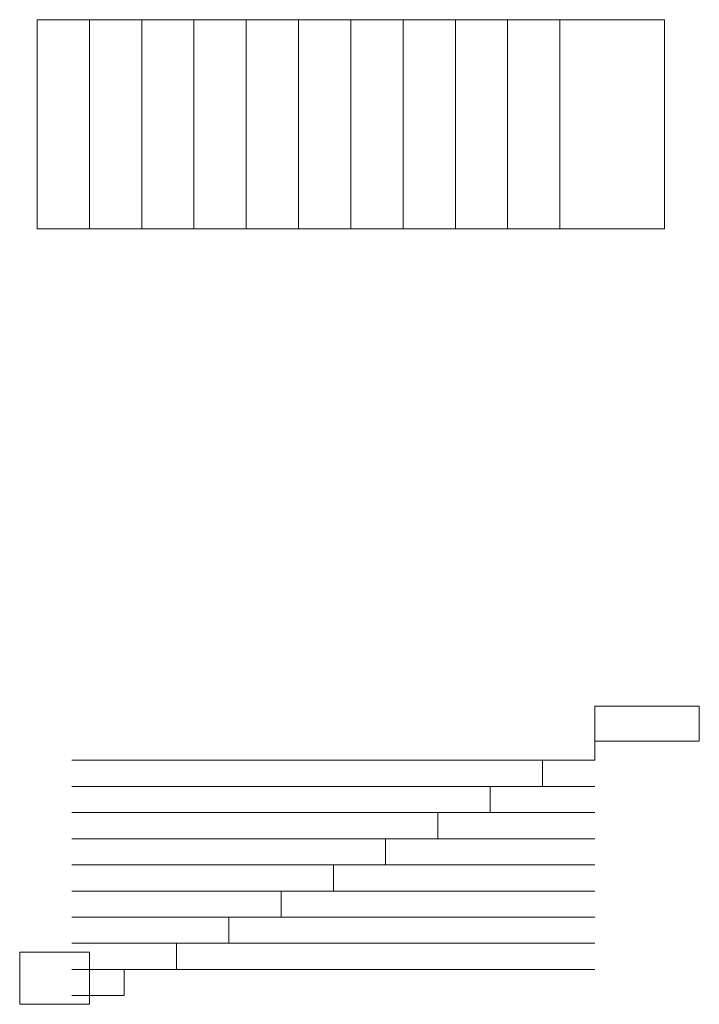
# Model space of a CAD drawing. Header units: millimetres. Extents: x -100 to 3800, y -4550 to 1100.
import ezdxf

# ---------------------------------------------------------------- set-up
doc = ezdxf.new("R2010")
doc.units = ezdxf.units.MM
doc.header["$LTSCALE"] = 100
doc.layers.add('S-DETAIL', color=7, linetype='Continuous', lineweight=15)
doc.layers.add('S-STIRRUP', color=2, linetype='Continuous', lineweight=15)

msp = doc.modelspace()

# ---------------------------------------------------------------- linework, layer by layer
at = {"layer": 'S-DETAIL'}
for p, q in [((3000, 1100), (0, 1100)), ((0, 1100), (0, -100)), ((300, -100), (300, 1100)), ((600, -100), (600, 1100)), ((900, -100), (900, 1100)), ((1200, -100), (1200, 1100)), ((1500, -100), (1500, 1100)), ((1800, -100), (1800, 1100)), ((2100, -100), (2100, 1100)), ((2400, -100), (2400, 1100)), ((2700, -100), (2700, 1100)), ((3000, -100), (3000, 1100)), ((3600, 1100), (3000, 1100)), ((3000, 1100), (3000, -100)), ((3600, -100), (3600, 1100)), ((0, -100), (3000, -100)), ((3000, -100), (3600, -100)), ((3800, -2840), (3200, -2840)), ((3200, -2840), (3200, -3040)), ((3800, -3040), (3800, -2840)), ((3200, -3150), (3200, -3000)), ((3200, -3040), (3800, -3040)), ((2900, -3300), (2900, -3150)), ((2900, -3150), (3200, -3150)), ((2600, -3450), (2600, -3300)), ((2600, -3300), (2900, -3300)), ((2300, -3600), (2300, -3450)), ((2300, -3450), (2600, -3450)), ((2000, -3750), (2000, -3600)), ((2000, -3600), (2300, -3600)), ((1700, -3900), (1700, -3750)), ((1700, -3750), (2000, -3750)), ((1400, -4050), (1400, -3900)), ((1400, -3900), (1700, -3900)), ((1100, -4200), (1100, -4050)), ((1100, -4050), (1400, -4050)), ((800, -4350), (800, -4200)), ((800, -4200), (1100, -4200)), ((300, -4250), (-100, -4250)), ((-100, -4250), (-100, -4550)), ((300, -4550), (300, -4250)), ((500, -4500), (500, -4350)), ((500, -4350), (800, -4350)), ((200, -4500), (500, -4500)), ((-100, -4550), (300, -4550))]:
    msp.add_line(p, q, dxfattribs=at)
at = {"layer": 'S-STIRRUP'}
for p, q in [((200, -3150), (3200, -3150)), ((200, -3300), (3200, -3300)), ((200, -3450), (3200, -3450)), ((200, -3600), (3200, -3600)), ((200, -3750), (3200, -3750)), ((200, -3900), (3200, -3900)), ((200, -4050), (3200, -4050)), ((200, -4200), (3200, -4200)), ((200, -4350), (3200, -4350))]:
    msp.add_line(p, q, dxfattribs=at)

doc.saveas('drawing.dxf')
